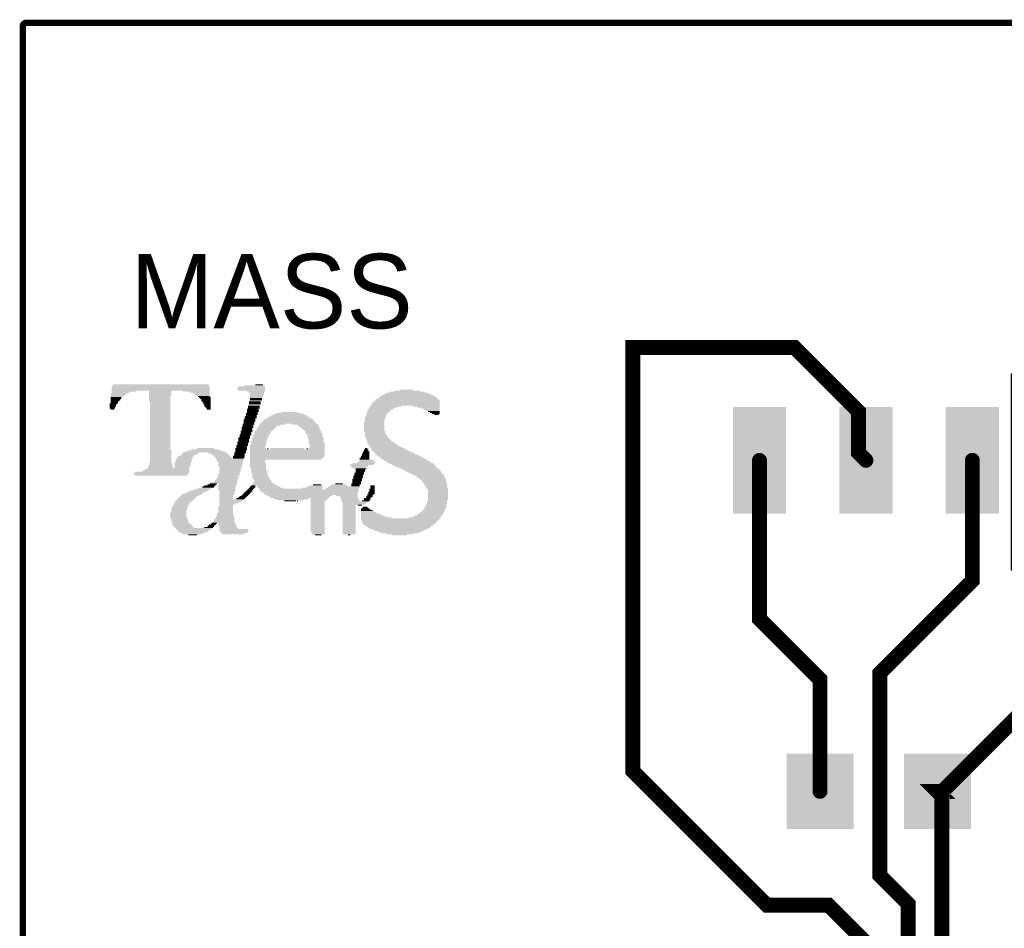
# Model space of a CAD drawing. Extents: x 61.3 to 119.5, y 23.6 to 92.8.
# Tile 3 of 4: x 61.3 to 84.8, y 71.1 to 92.8. Entities that reach past the tile are written whole.
import ezdxf

# ---------------------------------------------------------------- set-up
doc = ezdxf.new("R2010")
doc.units = 0
doc.header["$MEASUREMENT"] = 0
doc.layers.get('0').update_dxf_attribs({"linetype": 'CONTINUOUS'})
doc.layers.add('1', color=12, linetype='CONTINUOUS')
doc.layers.add('20', color=31, linetype='CONTINUOUS')

# ---------------------------------------------------------------- blocks, each defined once
blk = doc.blocks.new('RECT')
blk.add_solid([(-0.5, -0.5), (0.5, -0.5), (-0.5, 0.5), (0.5, 0.5)])

msp = doc.modelspace()

# ---------------------------------------------------------------- linework, layer by layer
at = {"layer": '1'}
for points in [[(83.42, 56.2356, 0.3556, 0.3556, 0), (83.3184, 56.3372, 0.3556, 0.3556, 0), (83.3184, 74.2408, 0.3556, 0.3556, 0), (83.2134, 74.3458, 0.3556, 0.3556, 0), (83.3344, 74.3458, 0.3556, 0.3556, 0), (86.9158, 77.9272, 0.3556, 0.3556, 0), (85.1408, 79.7022, 0.3556, 0.3556, 0), (85.1408, 84.2264, 0.3556, 0.3556, 0), (91.2368, 90.3224, 0.3556, 0.3556, 0), (114.4524, 90.3224, 0.3556, 0.3556, 0), (117.7544, 87.0204, 0.3556, 0.3556, 0), (117.7544, 80.7212, 0.3556, 0.3556, 0), (113.3856, 76.3524, 0.3556, 0.3556, 0), (113.3856, 52.6796, 0.3556, 0.3556, 0), (103.759, 43.053, 0, 0, 0)], [(81.82, 56.2356, 0.3556, 0.3556, 0), (81.7184, 56.3372, 0.3556, 0.3556, 0), (81.7184, 70.5292, 0.3556, 0.3556, 0), (80.6196, 71.628, 0.3556, 0.3556, 0), (79.1464, 71.628, 0.3556, 0.3556, 0), (75.946, 74.8284, 0.3556, 0.3556, 0), (75.946, 84.9376, 0.3556, 0.3556, 0), (79.8068, 84.9376, 0.3556, 0.3556, 0), (81.3308, 83.4136, 0.3556, 0.3556, 0), (81.3308, 82.423, 0.3556, 0.3556, 0), (81.5086, 82.2452, 0, 0, 0)], [(80.4134, 74.3458, 0.3556, 0.3556, 0), (80.4134, 77.0158, 0.3556, 0.3556, 0), (78.9686, 78.4606, 0.3556, 0.3556, 0), (78.9686, 82.2452, 0, 0, 0)], [(82.62, 56.2356, 0.3556, 0.3556, 0), (82.5184, 56.3372, 0.3556, 0.3556, 0), (82.5184, 71.6596, 0.3556, 0.3556, 0), (81.8388, 72.3392, 0.3556, 0.3556, 0), (81.8388, 77.1652, 0.3556, 0.3556, 0), (84.0486, 79.375, 0.3556, 0.3556, 0), (84.0486, 82.2452, 0, 0, 0)]]:
    msp.add_lwpolyline(points, format="xyseb", dxfattribs=at)
at = {"layer": '1', "const_width": 0.1778}
for points in [[(76.0349, 84.9376, 2.4142136), (75.946, 84.8487)], [(79.8697, 85.0005, 1), (79.7439, 84.8747)], [(79.8068, 84.8487, 1), (79.8068, 85.0265)], [(81.4197, 83.4136, 1), (81.2419, 83.4136)], [(81.2679, 83.3507, 1), (81.3937, 83.4765)], [(81.3937, 82.4859, 1), (81.2679, 82.3601)], [(81.2419, 82.423, 1), (81.4197, 82.423)], [(79.0575, 82.2452, 1), (78.8797, 82.2452)], [(81.4457, 82.1823, 1), (81.5715, 82.3081)], [(84.1375, 82.2452, 1), (83.9597, 82.2452)], [(83.9597, 79.375, 1), (84.1375, 79.375)], [(84.1115, 79.3121, 1), (83.9857, 79.4379)], [(79.0315, 78.5235, 1), (78.9057, 78.3977)], [(78.8797, 78.4606, 1), (79.0575, 78.4606)], [(81.7759, 77.2281, 1), (81.9017, 77.1023)], [(81.9277, 77.1652, 1), (81.7499, 77.1652)], [(80.5023, 77.0158, 1), (80.3245, 77.0158)], [(80.3505, 76.9529, 1), (80.4763, 77.0787)], [(76.0089, 74.8913, 1), (75.8831, 74.7655)], [(75.8571, 74.8284, 1), (76.0349, 74.8284)], [(83.2763, 74.4087, 1), (83.1505, 74.2829)], [(83.2134, 74.4347, 1), (83.2134, 74.2569)], [(83.2715, 74.4087, 1), (83.3973, 74.2829)], [(83.3344, 74.2569, 1), (83.3344, 74.4347)], [(80.3245, 74.3458, 1), (80.5023, 74.3458)], [(83.4073, 74.2408, 1), (83.2295, 74.2408)], [(83.2555, 74.1779, 1), (83.3813, 74.3037)], [(81.9017, 72.4021, 1), (81.7759, 72.2763)], [(81.7499, 72.3392, 1), (81.9277, 72.3392)], [(79.1464, 71.7169, 1), (79.1464, 71.5391)], [(79.0835, 71.5651, 1), (79.2093, 71.6909)], [(80.6825, 71.6909, 1), (80.5567, 71.5651)], [(80.6196, 71.5391, 1), (80.6196, 71.7169)], [(82.6073, 71.6596, 1), (82.4295, 71.6596)], [(82.4555, 71.5967, 1), (82.5813, 71.7225)]]:
    msp.add_lwpolyline(points, format="xyb", dxfattribs=at)
at = {"layer": '20', "const_width": 0.1524}
msp.add_lwpolyline([(61.3918, 92.6084, -0.4142), (61.468, 92.6846), (119.38, 92.6846), (119.38, 23.7236), (61.3918, 23.7236)], format="xyb", close=True, dxfattribs=at)
at = {"layer": '20', "const_width": 0.0762}
for points in [[(61.4299, 92.6084, 1), (61.3537, 92.6084)], [(61.468, 92.7227, 1), (61.468, 92.6465)]]:
    msp.add_lwpolyline(points, format="xyb", dxfattribs=at)

# ---------------------------------------------------------------- block references
at = {"layer": '1', "yscale": 0.0254}
for p, xscale in [((64.6811, 83.9978), 2.3368), ((64.6811, 83.9724), 2.3368), ((64.6811, 83.947), 2.3368), ((64.6811, 83.9216), 2.3368), ((63.8048, 83.8962), 0.5842), ((63.7286, 83.8708), 0.4318000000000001), ((64.6811, 84.0486), 2.286), ((64.6811, 84.0232), 2.286), ((64.6684, 83.8962), 0.5334), ((64.6684, 83.8708), 0.5334), ((65.532, 83.8962), 0.635), ((65.6082, 83.8708), 0.4826), ((66.8401, 83.9724), 0.6604), ((66.8401, 83.947), 0.6604), ((66.8528, 83.9978), 0.635), ((66.8528, 83.9216), 0.635), ((66.929, 84.0232), 0.4826), ((66.9544, 83.8962), 0.4318000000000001), ((66.9671, 83.8708), 0.3556), ((67.0306, 84.0486), 0.1778), ((70.5612, 83.8708), 0.8382), ((70.5612, 83.8962), 0.635), ((70.5485, 83.9216), 0.3048), ((63.6651, 83.82), 0.3556), ((63.6524, 83.7946), 0.3302), ((63.6397, 83.7692), 0.3048), ((63.6143, 83.7438), 0.254), ((63.6143, 83.7184), 0.254), ((63.6016, 83.693), 0.2286), ((63.5889, 83.6676), 0.2032), ((63.5762, 83.6422), 0.1778), ((63.7032, 83.8454), 0.381), ((64.6684, 83.8454), 0.5334), ((64.6684, 83.82), 0.5334), ((64.6684, 83.7946), 0.5334), ((64.6557, 83.7692), 0.508), ((64.6557, 83.7438), 0.508), ((64.6557, 83.7184), 0.508), ((64.6557, 83.693), 0.508), ((64.6557, 83.6676), 0.508), ((64.6684, 83.6422), 0.4826), ((65.6463, 83.8454), 0.4064), ((65.6717, 83.82), 0.3556), ((65.6844, 83.7946), 0.3302), ((65.7098, 83.7692), 0.2794), ((65.7352, 83.7438), 0.2794), ((65.7479, 83.7184), 0.254), ((65.7606, 83.693), 0.2286), ((65.7606, 83.6676), 0.2286), ((65.7733, 83.6422), 0.2032), ((66.9417, 83.6676), 0.3048), ((66.929, 83.6422), 0.2794), ((66.9798, 83.8454), 0.3302), ((66.9798, 83.82), 0.3302), ((66.9671, 83.7946), 0.3048), ((66.9671, 83.7692), 0.3048), ((66.9671, 83.7438), 0.3048), ((66.9544, 83.7184), 0.2794), ((66.9544, 83.693), 0.2794), ((70.5485, 83.6422), 1.574799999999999), ((70.5612, 83.6676), 1.5494), ((70.5612, 83.693), 1.498599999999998), ((70.5739, 83.7184), 1.4224), ((70.5739, 83.7438), 1.371599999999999), ((70.5739, 83.7692), 1.320799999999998), ((70.5739, 83.7946), 1.2192), ((70.5739, 83.82), 1.117599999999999), ((70.5612, 83.8454), 0.9906), ((63.5508, 83.5914), 0.1778), ((63.5381, 83.566), 0.1524), ((63.5381, 83.5406), 0.1524), ((63.5254, 83.5152), 0.127), ((63.5254, 83.4898), 0.127), ((63.5762, 83.6168), 0.1778), ((63.5254, 83.4644), 0.0762), ((64.6684, 83.6168), 0.4826), ((64.6684, 83.5914), 0.4826), ((64.6684, 83.566), 0.4826), ((64.6684, 83.5406), 0.4826), ((64.6684, 83.5152), 0.4826), ((64.6684, 83.4898), 0.4826), ((64.6684, 83.4644), 0.4826), ((64.6684, 83.439), 0.4826), ((64.6684, 83.4136), 0.4826), ((65.786, 83.6168), 0.1778), ((65.786, 83.5914), 0.1778), ((65.7987, 83.566), 0.1524), ((65.7987, 83.5406), 0.1524), ((65.8114, 83.5152), 0.127), ((65.8241, 83.4898), 0.1016), ((65.8241, 83.4644), 0.1016), ((66.8782, 83.4644), 0.2794), ((66.8782, 83.439), 0.2794), ((66.8782, 83.4136), 0.2794), ((66.9163, 83.566), 0.3048), ((66.9036, 83.5406), 0.2794), ((66.9036, 83.5152), 0.2794), ((66.9036, 83.4898), 0.2794), ((66.929, 83.6168), 0.2794), ((66.929, 83.5914), 0.2794), ((69.8881, 83.439), 0.5588), ((69.8754, 83.4136), 0.5334), ((69.9262, 83.4644), 0.5842), ((69.9897, 83.5152), 0.6604), ((69.9516, 83.4898), 0.5842), ((70.0532, 83.5406), 0.7366000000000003), ((70.5231, 83.5914), 1.625599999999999), ((70.5231, 83.566), 1.625599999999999), ((70.5358, 83.6168), 1.6002), ((71.0184, 83.5406), 0.635), ((71.0692, 83.5152), 0.5334), ((71.12, 83.4898), 0.4318000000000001), ((71.1454, 83.4644), 0.381), ((71.1708, 83.439), 0.3302), ((71.1962, 83.4136), 0.2794), ((64.6684, 83.3882), 0.4826), ((64.6684, 83.3628), 0.4826), ((64.6684, 83.3374), 0.4826), ((64.6684, 83.312), 0.4826), ((64.6684, 83.2866), 0.4826), ((64.6684, 83.2612), 0.4826), ((64.6684, 83.2358), 0.4826), ((64.6684, 83.2104), 0.4826), ((64.6684, 83.185), 0.4826), ((66.802, 83.2104), 0.2794), ((66.802, 83.185), 0.2794), ((66.8274, 83.2866), 0.2794), ((66.8274, 83.2612), 0.2794), ((66.8147, 83.2358), 0.254), ((66.8528, 83.3628), 0.2794), ((66.8528, 83.3374), 0.2794), ((66.8401, 83.312), 0.254), ((66.8655, 83.3882), 0.254), ((67.7291, 83.185), 1.2192), ((67.7291, 83.2104), 1.1684), ((67.7418, 83.2358), 1.0922), ((67.7291, 83.2612), 1.016), ((67.7418, 83.2866), 0.9397999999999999), ((67.7418, 83.312), 0.8382), ((67.7418, 83.3374), 0.7366000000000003), ((67.7418, 83.3628), 0.5842), ((67.7418, 83.3882), 0.381), ((69.7992, 83.2866), 0.4826), ((69.7992, 83.2612), 0.4826), ((69.7992, 83.2358), 0.4826), ((69.7865, 83.2104), 0.4572), ((69.7865, 83.185), 0.4572), ((69.8373, 83.3628), 0.508), ((69.8246, 83.3374), 0.4826), ((69.8246, 83.312), 0.4826), ((69.8627, 83.3882), 0.508), ((71.2216, 83.3882), 0.2286), ((71.247, 83.3628), 0.1778), ((71.2597, 83.3374), 0.1016), ((64.6684, 83.1596), 0.4826), ((64.6684, 83.1342), 0.4826), ((64.6684, 83.1088), 0.4826), ((64.6684, 83.0834), 0.4826), ((64.6684, 83.058), 0.4826), ((64.6684, 83.0326), 0.4826), ((64.6684, 83.0072), 0.4826), ((64.6684, 82.9818), 0.4826), ((64.6684, 82.9564), 0.4826), ((64.6684, 82.931), 0.4826), ((66.7258, 82.931), 0.2794), ((66.7512, 83.0326), 0.2794), ((66.7385, 83.0072), 0.254), ((66.7385, 82.9818), 0.254), ((66.7385, 82.9564), 0.254), ((66.7766, 83.1088), 0.2794), ((66.7639, 83.0834), 0.254), ((66.7639, 83.058), 0.254), ((66.7893, 83.1596), 0.254), ((66.7893, 83.1342), 0.254), ((67.1449, 82.9564), 0.4064), ((67.1322, 82.931), 0.381), ((67.183, 83.0072), 0.4318000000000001), ((67.1703, 82.9818), 0.4064), ((67.2084, 83.0326), 0.4318000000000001), ((67.2465, 83.058), 0.4572), ((67.3481, 83.1088), 0.6096), ((67.2846, 83.0834), 0.4826), ((67.7291, 83.1342), 1.320799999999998), ((67.7291, 83.1596), 1.27), ((68.1101, 83.1088), 0.6096), ((68.1863, 83.0834), 0.508), ((68.2117, 83.058), 0.4572), ((68.2371, 83.0326), 0.4572), ((68.2625, 83.0072), 0.4064), ((68.2879, 82.9818), 0.4064), ((68.3006, 82.9564), 0.381), ((68.326, 82.931), 0.381), ((69.7738, 83.1596), 0.4826), ((69.7738, 83.1342), 0.4826), ((69.7738, 83.1088), 0.4826), ((69.7738, 83.0834), 0.4826), ((69.7738, 83.058), 0.4826), ((69.7738, 83.0326), 0.4826), ((69.7738, 83.0072), 0.4826), ((69.7738, 82.9818), 0.4826), ((69.7738, 82.9564), 0.4826), ((69.7865, 82.931), 0.508), ((64.6684, 82.9056), 0.4826), ((64.6684, 82.8802), 0.4826), ((64.6684, 82.8548), 0.4826), ((64.6684, 82.8294), 0.4826), ((64.6684, 82.804), 0.4826), ((64.6684, 82.7786), 0.4826), ((64.6684, 82.7532), 0.4826), ((64.6684, 82.7278), 0.4826), ((64.6684, 82.7024), 0.4826), ((66.675, 82.7786), 0.2794), ((66.6623, 82.7532), 0.254), ((66.6623, 82.7278), 0.254), ((66.6623, 82.7024), 0.254), ((66.7004, 82.8548), 0.2794), ((66.6877, 82.8294), 0.254), ((66.6877, 82.804), 0.254), ((66.7131, 82.9056), 0.254), ((66.7131, 82.8802), 0.254), ((67.0179, 82.7024), 0.3556), ((67.0433, 82.7786), 0.3556), ((67.0433, 82.7532), 0.3556), ((67.0433, 82.7278), 0.3556), ((67.0814, 82.8548), 0.381), ((67.0687, 82.8294), 0.3556), ((67.0687, 82.804), 0.3556), ((67.1068, 82.9056), 0.381), ((67.1068, 82.8802), 0.381), ((68.326, 82.9056), 0.381), ((68.3514, 82.8802), 0.381), ((68.3514, 82.8548), 0.381), ((68.3641, 82.8294), 0.3556), ((68.3641, 82.804), 0.3556), ((68.3768, 82.7786), 0.381), ((68.3895, 82.7532), 0.3556), ((68.3895, 82.7278), 0.3556), ((68.3895, 82.7024), 0.3556), ((69.7992, 82.9056), 0.4826), ((69.7992, 82.8802), 0.4826), ((69.8119, 82.8548), 0.508), ((69.8246, 82.8294), 0.5334), ((69.8246, 82.804), 0.5334), ((69.85, 82.7786), 0.5334), ((69.8627, 82.7532), 0.5588), ((69.8754, 82.7278), 0.5842), ((69.9008, 82.7024), 0.5842), ((64.6684, 82.677), 0.4826), ((64.6684, 82.6516), 0.4826), ((64.6684, 82.6262), 0.4826), ((64.6684, 82.6008), 0.4826), ((64.6684, 82.5754), 0.4826), ((64.6684, 82.55), 0.4826), ((64.6684, 82.5246), 0.4826), ((64.6811, 82.4992), 0.508), ((64.6811, 82.4738), 0.508), ((65.7479, 82.4738), 0.8128), ((65.7479, 82.4992), 0.6604), ((65.7479, 82.5246), 0.4064), ((66.5988, 82.5246), 0.2794), ((66.5988, 82.4992), 0.2794), ((66.5861, 82.4738), 0.254), ((66.6242, 82.6008), 0.2794), ((66.6115, 82.5754), 0.254), ((66.6115, 82.55), 0.254), ((66.6496, 82.677), 0.2794), ((66.6369, 82.6516), 0.254), ((66.6369, 82.6262), 0.254), ((67.0052, 82.6008), 0.381), ((66.9925, 82.5754), 0.3556), ((66.9925, 82.55), 0.3556), ((67.0052, 82.5246), 0.381), ((67.7037, 82.4992), 1.778), ((67.7037, 82.4738), 1.778), ((67.0179, 82.677), 0.3556), ((67.0179, 82.6516), 0.3556), ((67.0179, 82.6262), 0.3556), ((67.2338, 82.5246), 0.0254), ((67.7037, 82.5246), 0.8128), ((68.1736, 82.5246), 0.0254), ((68.3895, 82.677), 0.3556), ((68.4022, 82.6516), 0.381), ((68.4022, 82.5246), 0.381), ((68.4149, 82.6262), 0.3556), ((68.4149, 82.6008), 0.3556), ((68.4149, 82.5754), 0.3556), ((68.4149, 82.55), 0.3556), ((69.5833, 82.4992), 0.1016), ((69.5833, 82.4738), 0.1016), ((69.5833, 82.5246), 0.0508), ((69.9262, 82.677), 0.635), ((69.9389, 82.6516), 0.6604), ((69.977, 82.6262), 0.6858), ((70.0024, 82.6008), 0.6858), ((70.0278, 82.5754), 0.7366000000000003), ((70.0659, 82.55), 0.762), ((70.104, 82.5246), 0.7874), ((70.1294, 82.4992), 0.8382), ((70.1675, 82.4738), 0.8636000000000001), ((64.6811, 82.4484), 0.508), ((64.6811, 82.423), 0.508), ((64.6811, 82.3976), 0.508), ((64.6811, 82.3722), 0.508), ((64.6811, 82.3468), 0.508), ((64.6811, 82.3214), 0.508), ((64.6811, 82.296), 0.508), ((64.6811, 82.2706), 0.508), ((64.6811, 82.2452), 0.508), ((65.2272, 82.2452), 0.381), ((65.2526, 82.296), 0.381), ((65.2399, 82.2706), 0.3556), ((65.2653, 82.3214), 0.3556), ((65.2907, 82.3468), 0.3556), ((65.3288, 82.3722), 0.3302), ((65.3669, 82.3976), 0.3556), ((65.405, 82.423), 0.381), ((65.7352, 82.4484), 0.9397999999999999), ((66.0273, 82.423), 0.4572), ((66.0781, 82.3976), 0.4064), ((66.1162, 82.3722), 0.381), ((66.1416, 82.3468), 0.381), ((66.167, 82.3214), 0.381), ((66.1924, 82.296), 0.381), ((66.3321, 82.2706), 0.6604), ((66.3448, 82.2452), 0.635), ((66.548, 82.3468), 0.2794), ((66.548, 82.3214), 0.2794), ((66.5353, 82.296), 0.254), ((66.5734, 82.423), 0.2794), ((66.5607, 82.3976), 0.254), ((66.5607, 82.3722), 0.254), ((66.5861, 82.4484), 0.254), ((67.7037, 82.4484), 1.778), ((67.7037, 82.423), 1.778), ((67.7037, 82.3976), 1.778), ((67.7037, 82.3722), 1.778), ((67.7037, 82.3468), 1.778), ((67.691, 82.3214), 1.752599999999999), ((67.6783, 82.296), 1.7272), ((66.9925, 82.2452), 0.3556), ((69.5452, 82.296), 0.2286), ((69.5452, 82.2706), 0.2286), ((69.596, 82.2452), 0.3302), ((69.5579, 82.3468), 0.2032), ((69.5579, 82.3214), 0.2032), ((69.5706, 82.3976), 0.1778), ((69.5706, 82.3722), 0.1778), ((69.5833, 82.4484), 0.1524), ((69.5833, 82.423), 0.1524), ((70.2056, 82.4484), 0.889), ((70.2564, 82.423), 0.9397999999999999), ((70.2818, 82.3976), 0.9397999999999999), ((70.3326, 82.3722), 0.9906), ((70.3707, 82.3468), 1.016), ((70.4215, 82.3214), 1.016), ((70.4469, 82.296), 1.016), ((70.485, 82.2706), 1.0414), ((70.5358, 82.2452), 1.0414), ((64.8081, 81.9912), 1.117599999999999), ((64.8335, 82.0166), 1.066799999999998), ((64.8589, 82.042), 1.016), ((64.6684, 82.0928), 0.5842), ((64.6811, 82.0674), 0.6096), ((64.6811, 82.169), 0.5588), ((64.6811, 82.1436), 0.5588), ((64.6811, 82.1182), 0.5588), ((64.6811, 82.2198), 0.508), ((64.6811, 82.1944), 0.508), ((65.2018, 82.1944), 0.381), ((65.2018, 82.169), 0.381), ((65.2018, 82.1436), 0.381), ((65.2018, 82.1182), 0.381), ((65.1891, 82.0928), 0.3556), ((65.1891, 82.0674), 0.3556), ((65.2272, 82.2198), 0.381), ((66.3321, 82.2198), 0.6096), ((66.3448, 82.1944), 0.5842), ((66.3448, 82.169), 0.5842), ((66.3448, 82.1436), 0.5842), ((66.3321, 82.1182), 0.5588), ((66.3448, 82.0928), 0.5334), ((66.3448, 82.0674), 0.5334), ((66.3321, 82.042), 0.508), ((66.3321, 82.0166), 0.508), ((66.3321, 81.9912), 0.508), ((66.9925, 82.2198), 0.3556), ((66.9925, 82.1944), 0.3556), ((67.0052, 82.169), 0.381), ((67.0052, 82.1436), 0.381), ((67.0052, 82.1182), 0.381), ((67.0052, 82.0928), 0.381), ((67.0052, 82.0674), 0.381), ((67.0179, 82.042), 0.3556), ((67.0179, 82.0166), 0.3556), ((67.0306, 81.9912), 0.381), ((69.4817, 82.1436), 0.5588), ((69.4182, 82.1182), 0.4318000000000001), ((69.4055, 82.0928), 0.3556), ((69.5198, 82.169), 0.5334), ((69.4182, 82.0674), 0.3302), ((69.4563, 82.042), 0.254), ((69.4436, 82.0166), 0.2286), ((69.4436, 81.9912), 0.2286), ((69.5833, 82.1944), 0.4064), ((69.596, 82.2198), 0.381), ((70.5866, 82.2198), 1.0414), ((70.612, 82.1944), 1.0414), ((70.6628, 82.169), 1.0414), ((70.7009, 82.1436), 1.016), ((70.739, 82.1182), 0.9906), ((70.7771, 82.0928), 0.9652), ((70.8279, 82.0674), 0.9144), ((70.866, 82.042), 0.889), ((70.9041, 82.0166), 0.8636000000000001), ((70.9422, 81.9912), 0.8382), ((64.6938, 81.9404), 1.2954), ((64.6938, 81.915), 1.2954), ((64.7192, 81.9658), 1.2954), ((64.6938, 81.8896), 1.244599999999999), ((66.2432, 81.7626), 0.5334), ((66.2559, 81.788), 0.508), ((66.2813, 81.8388), 0.508), ((66.2813, 81.8134), 0.508), ((66.3067, 81.915), 0.508), ((66.3067, 81.8896), 0.508), ((66.294, 81.8642), 0.4826), ((66.3194, 81.9658), 0.4826), ((66.3194, 81.9404), 0.4826), ((67.0306, 81.9658), 0.381), ((67.0306, 81.9404), 0.381), ((67.0433, 81.915), 0.3556), ((67.056, 81.8896), 0.381), ((67.056, 81.8642), 0.381), ((67.0687, 81.8388), 0.4064), ((67.0814, 81.8134), 0.381), ((67.0941, 81.788), 0.4064), ((67.1195, 81.7626), 0.4064), ((69.3674, 81.788), 0.2286), ((69.3674, 81.7626), 0.2286), ((69.3928, 81.8642), 0.2286), ((69.3928, 81.8388), 0.2286), ((69.3801, 81.8134), 0.2032), ((69.4182, 81.9404), 0.2286), ((69.4182, 81.915), 0.2286), ((69.4055, 81.8896), 0.2032), ((69.4309, 81.9658), 0.2032), ((70.9803, 81.9658), 0.8128), ((71.0057, 81.9404), 0.762), ((71.0438, 81.915), 0.7366000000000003), ((71.0819, 81.8896), 0.7112), ((71.1073, 81.8642), 0.6604), ((71.1327, 81.8388), 0.6604), ((71.1581, 81.8134), 0.6096), ((71.1835, 81.788), 0.6096), ((71.1962, 81.7626), 0.5842), ((65.6336, 81.534), 0.381), ((65.6844, 81.5594), 0.3302), ((65.7479, 81.5848), 0.3048), ((65.8114, 81.6102), 0.2794), ((65.8495, 81.6356), 0.254), ((65.9003, 81.661), 0.2032), ((65.9384, 81.6864), 0.1778), ((66.2051, 81.7118), 0.6096), ((66.2305, 81.7372), 0.5588), ((66.2686, 81.6864), 0.4318000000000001), ((66.2686, 81.661), 0.4318000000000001), ((66.2686, 81.6356), 0.4318000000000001), ((66.2559, 81.6102), 0.4064), ((66.2559, 81.5848), 0.4064), ((66.2559, 81.5594), 0.4064), ((66.2686, 81.534), 0.381), ((66.802, 81.534), 0.127), ((66.8274, 81.5594), 0.127), ((66.8528, 81.5848), 0.127), ((66.8782, 81.6102), 0.127), ((66.8909, 81.6356), 0.1016), ((67.1322, 81.6864), 0.5334), ((67.1449, 81.661), 0.5588), ((67.1195, 81.7118), 0.4572), ((67.1195, 81.7372), 0.4064), ((67.2211, 81.6356), 0.508), ((67.2592, 81.6102), 0.5334), ((67.31, 81.5848), 0.5842), ((67.7926, 81.5594), 1.498599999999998), ((68.2244, 81.534), 2.3622), ((68.3006, 81.5848), 0.4826), ((68.3514, 81.6102), 0.381), ((68.3895, 81.6356), 0.3048), ((68.4149, 81.661), 0.2032), ((68.9991, 81.5594), 0.8128), ((69.0245, 81.5848), 0.762), ((69.0499, 81.6102), 0.762), ((68.9356, 81.6356), 0.4318000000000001), ((68.9356, 81.661), 0.3302), ((68.9356, 81.6864), 0.1778), ((69.342, 81.6864), 0.2286), ((69.3293, 81.661), 0.2032), ((69.3293, 81.6356), 0.2032), ((69.3547, 81.7372), 0.2032), ((69.3547, 81.7118), 0.2032), ((69.723, 81.5594), 0.127), ((69.723, 81.534), 0.127), ((69.7357, 81.6356), 0.1016), ((69.7357, 81.6102), 0.1016), ((69.7357, 81.5848), 0.1016), ((71.2089, 81.7372), 0.5588), ((71.2343, 81.7118), 0.5588), ((71.2343, 81.6864), 0.5588), ((71.247, 81.661), 0.5334), ((71.2597, 81.6356), 0.508), ((71.2597, 81.6102), 0.508), ((71.2851, 81.5848), 0.508), ((71.2851, 81.5594), 0.508), ((71.2978, 81.534), 0.4826), ((65.2653, 81.3054), 0.4064), ((65.2907, 81.3308), 0.4064), ((65.3161, 81.3562), 0.4064), ((65.3415, 81.3816), 0.4064), ((65.3796, 81.407), 0.4318000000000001), ((65.4177, 81.4324), 0.4572), ((65.4685, 81.4578), 0.4064), ((65.5193, 81.4832), 0.4064), ((65.5701, 81.5086), 0.4064), ((66.2686, 81.5086), 0.381), ((66.2559, 81.4832), 0.3556), ((66.2559, 81.4578), 0.3556), ((66.2559, 81.4324), 0.3556), ((66.2432, 81.407), 0.3302), ((66.2432, 81.3816), 0.3302), ((66.2432, 81.3562), 0.3302), ((66.2432, 81.3308), 0.3302), ((66.3702, 81.3054), 0.5842), ((66.5861, 81.3308), 0.2032), ((66.6242, 81.3562), 0.1778), ((66.6496, 81.3816), 0.1778), ((66.6877, 81.407), 0.1524), ((66.7131, 81.4324), 0.1524), ((66.7385, 81.4578), 0.1524), ((66.7639, 81.4832), 0.1524), ((66.7893, 81.5086), 0.1524), ((68.2371, 81.5086), 2.3368), ((68.2371, 81.4832), 2.286), ((68.2625, 81.4578), 2.235199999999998), ((68.2752, 81.4324), 2.209799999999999), ((67.9958, 81.407), 1.5494), ((67.9958, 81.3816), 1.447799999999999), ((67.9958, 81.3562), 1.396999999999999), ((67.7926, 81.3308), 0.8382), ((67.7926, 81.3054), 0.635), ((68.4657, 81.3308), 0.4064), ((68.453, 81.3054), 0.381), ((69.1261, 81.407), 0.508), ((69.1642, 81.3816), 0.4318000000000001), ((69.1769, 81.3562), 0.4064), ((69.1896, 81.3308), 0.4318000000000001), ((69.2023, 81.3054), 0.4064), ((69.6087, 81.3308), 0.1524), ((69.6087, 81.3054), 0.1524), ((69.6595, 81.3816), 0.1524), ((69.6468, 81.3562), 0.127), ((69.6849, 81.4324), 0.1524), ((69.6722, 81.407), 0.127), ((69.7103, 81.4832), 0.1524), ((69.7103, 81.4578), 0.1524), ((69.723, 81.5086), 0.127), ((71.2978, 81.5086), 0.4826), ((71.2978, 81.4832), 0.4826), ((71.2978, 81.4578), 0.4826), ((71.2978, 81.4324), 0.4826), ((71.2978, 81.407), 0.4826), ((71.2978, 81.3816), 0.4826), ((71.2978, 81.3562), 0.4826), ((71.2978, 81.3308), 0.4826), ((71.2978, 81.3054), 0.4826), ((65.1256, 81.1022), 0.381), ((65.1256, 81.0768), 0.381), ((65.1129, 81.0514), 0.3556), ((65.151, 81.153), 0.381), ((65.1383, 81.1276), 0.3556), ((65.1764, 81.2038), 0.381), ((65.1637, 81.1784), 0.3556), ((65.2018, 81.2546), 0.381), ((65.1891, 81.2292), 0.3556), ((65.2399, 81.28), 0.4064), ((66.2305, 81.1276), 0.3556), ((66.2305, 81.1022), 0.3556), ((66.2305, 81.0768), 0.3556), ((66.2305, 81.0514), 0.3556), ((66.3448, 81.28), 0.5334), ((66.3321, 81.2546), 0.508), ((66.3067, 81.2292), 0.4572), ((66.2686, 81.2038), 0.381), ((66.2432, 81.1784), 0.3302), ((66.2432, 81.153), 0.3302), ((67.7672, 81.28), 0.2794), ((67.945, 81.28), 0.0254), ((68.4403, 81.28), 0.3556), ((68.4276, 81.2546), 0.3302), ((68.4276, 81.2292), 0.3302), ((68.4276, 81.2038), 0.3302), ((68.4276, 81.1784), 0.3302), ((68.4276, 81.153), 0.3302), ((68.4276, 81.1276), 0.3302), ((68.4276, 81.1022), 0.3302), ((68.4276, 81.0768), 0.3302), ((68.4276, 81.0514), 0.3302), ((69.215, 81.28), 0.4318000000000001), ((69.3166, 81.2546), 0.635), ((69.3039, 81.2292), 0.5588), ((69.2912, 81.2038), 0.5334), ((69.1769, 81.1784), 0.3048), ((69.1769, 81.153), 0.3048), ((69.1769, 81.1276), 0.3048), ((69.1769, 81.1022), 0.3048), ((69.1769, 81.0768), 0.3048), ((69.1769, 81.0514), 0.3048), ((69.4309, 81.1784), 0.1016), ((69.5706, 81.0768), 0.2286), ((69.596, 81.0514), 0.2794), ((69.5706, 81.28), 0.1778), ((69.5579, 81.1022), 0.1524), ((69.5579, 81.1276), 0.1016), ((71.1962, 81.0514), 0.5334), ((71.2089, 81.0768), 0.508), ((71.2343, 81.1276), 0.508), ((71.2343, 81.1022), 0.508), ((71.247, 81.1784), 0.4826), ((71.247, 81.153), 0.4826), ((71.2724, 81.2546), 0.4826), ((71.2724, 81.2292), 0.4826), ((71.2724, 81.2038), 0.4826), ((71.2851, 81.28), 0.4572), ((65.1002, 81.0006), 0.381), ((65.1002, 80.9752), 0.381), ((65.1002, 80.9498), 0.381), ((65.1002, 80.9244), 0.381), ((65.1002, 80.899), 0.381), ((65.1129, 80.8736), 0.4064), ((65.1129, 81.026), 0.3556), ((65.1256, 80.8482), 0.381), ((65.1256, 80.8228), 0.381), ((66.1924, 80.8228), 0.4826), ((66.2051, 80.8482), 0.4572), ((66.2178, 80.899), 0.4318000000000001), ((66.2178, 80.8736), 0.4318000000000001), ((66.2178, 80.9752), 0.381), ((66.2178, 80.9498), 0.381), ((66.2305, 80.9244), 0.4064), ((66.2305, 81.026), 0.3556), ((66.2305, 81.0006), 0.3556), ((68.4276, 81.026), 0.3302), ((68.4276, 81.0006), 0.3302), ((68.4276, 80.9752), 0.3302), ((68.4276, 80.9498), 0.3302), ((68.4276, 80.9244), 0.3302), ((68.4276, 80.899), 0.3302), ((68.4276, 80.8736), 0.3302), ((68.4276, 80.8482), 0.3302), ((68.4276, 80.8228), 0.3302), ((69.1769, 81.026), 0.3048), ((69.1769, 81.0006), 0.3048), ((69.1769, 80.9752), 0.3048), ((69.1769, 80.9498), 0.3048), ((69.1769, 80.9244), 0.3048), ((69.1769, 80.899), 0.3048), ((69.1769, 80.8736), 0.3048), ((69.1769, 80.8482), 0.3048), ((69.1769, 80.8228), 0.3048), ((69.6087, 81.026), 0.3048), ((69.6341, 81.0006), 0.3556), ((69.6595, 80.9752), 0.4064), ((69.6976, 80.9498), 0.4826), ((69.723, 80.9244), 0.5334), ((69.7611, 80.899), 0.6096), ((69.8246, 80.8736), 0.7366000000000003), ((70.3961, 80.8482), 1.879599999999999), ((70.3834, 80.8228), 1.8542), ((70.9803, 80.8736), 0.762), ((71.0311, 80.899), 0.6604), ((71.0692, 80.9244), 0.635), ((71.1073, 80.9498), 0.6096), ((71.1327, 80.9752), 0.5588), ((71.1581, 81.0006), 0.5588), ((71.1708, 81.026), 0.5334), ((65.1383, 80.7974), 0.4064), ((65.1383, 80.772), 0.4064), ((65.1637, 80.7466), 0.4064), ((65.1764, 80.7212), 0.4318000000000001), ((65.1891, 80.6958), 0.4572), ((65.2145, 80.6704), 0.4572), ((65.2399, 80.645), 0.4572), ((65.4685, 80.6196), 0.8636000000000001), ((65.4685, 80.5942), 0.8128), ((65.8241, 80.645), 0.2032), ((65.8749, 80.6704), 0.1524), ((65.9003, 80.6958), 0.1524), ((65.9384, 80.7212), 0.127), ((65.9638, 80.7466), 0.127), ((66.1924, 80.772), 0.5334), ((66.1924, 80.7974), 0.4826), ((66.2559, 80.7466), 0.4064), ((66.2559, 80.7212), 0.4064), ((66.2686, 80.6958), 0.4318000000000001), ((66.2813, 80.6704), 0.4064), ((66.294, 80.645), 0.4318000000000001), ((66.3067, 80.6196), 0.4572), ((66.421, 80.5942), 0.6858), ((68.4276, 80.7974), 0.3302), ((68.4276, 80.772), 0.3302), ((68.4276, 80.7466), 0.3302), ((68.4276, 80.7212), 0.3302), ((68.4276, 80.6958), 0.3302), ((68.4276, 80.6704), 0.3302), ((68.4276, 80.645), 0.3302), ((68.4276, 80.6196), 0.3302), ((68.4276, 80.5942), 0.3302), ((69.1769, 80.7974), 0.3048), ((69.1769, 80.772), 0.3048), ((69.1769, 80.7466), 0.3048), ((69.1769, 80.7212), 0.3048), ((69.1769, 80.6958), 0.3048), ((69.1769, 80.6704), 0.3048), ((69.1769, 80.645), 0.3048), ((69.1769, 80.6196), 0.3048), ((69.1769, 80.5942), 0.3048), ((70.3834, 80.7974), 1.803399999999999), ((70.3707, 80.772), 1.778), ((70.3707, 80.7466), 1.7272), ((70.358, 80.7212), 1.701799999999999), ((70.3707, 80.6958), 1.625599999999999), ((70.358, 80.6704), 1.5494), ((70.3707, 80.645), 1.4732), ((70.358, 80.6196), 1.396999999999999), ((70.3707, 80.5942), 1.27), ((65.4558, 80.5688), 0.7366000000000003), ((65.4558, 80.5434), 0.6858), ((65.4431, 80.518), 0.5588), ((65.4431, 80.4926), 0.4572), ((65.4431, 80.4672), 0.2032), ((66.4337, 80.5688), 0.7112), ((66.4337, 80.5434), 0.6604), ((66.4337, 80.518), 0.6096), ((66.4083, 80.4926), 0.508), ((68.4276, 80.5688), 0.3302), ((68.4276, 80.5434), 0.3302), ((68.4403, 80.518), 0.3048), ((68.4403, 80.4926), 0.3048), ((68.4403, 80.4672), 0.1524), ((69.1769, 80.5688), 0.3048), ((69.1769, 80.5434), 0.3048), ((69.1769, 80.518), 0.3048), ((69.1769, 80.4926), 0.3048), ((69.1769, 80.4672), 0.0508), ((70.3707, 80.5688), 1.1684), ((70.3834, 80.5434), 1.0414), ((70.3834, 80.518), 0.889), ((70.3834, 80.4926), 0.635), ((70.3707, 80.4672), 0.3556)]:
    msp.add_blockref('RECT', p, dxfattribs=dict(at, xscale=xscale))
at = {"layer": '1'}
for p, xscale, yscale, rotation in [((78.9686, 82.2452), 2.54, 1.27, 270), ((81.5086, 82.2452), 2.54, 1.27, 270), ((84.0486, 82.2452), 2.54, 1.27, 270), ((67.6656, 82.2706), 1.701799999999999, 0.0254, 180), ((80.4134, 74.3458), 1.6, 1.8, 180), ((83.2134, 74.3458), 1.6, 1.8, 180)]:
    msp.add_blockref('RECT', p, dxfattribs=dict(at, xscale=xscale, yscale=yscale, rotation=rotation))

# ---------------------------------------------------------------- texts
msp.add_text('MASS', height=1.778, dxfattribs=at).set_placement((63.9572, 85.3948))

doc.saveas('drawing.dxf')
